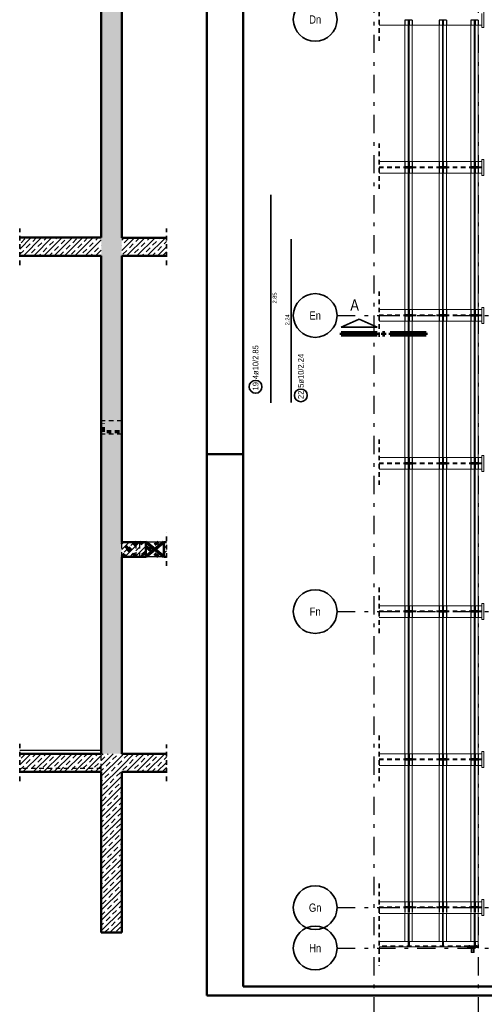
# Model space of a CAD drawing. Header units: millimetres. Extents: x -5 to 113, y -26 to 51.
# Tile 3 of 31: x -5 to 8, y 0 to 27. Entities that reach past the tile are written whole.
import ezdxf
from ezdxf.enums import TextEntityAlignment as Align

# ---------------------------------------------------------------- set-up
doc = ezdxf.new("R2010")
doc.units = ezdxf.units.MM
doc.linetypes.add('DASHDOTX2', pattern=[2, 1, -0.5, 0, -0.5])
doc.linetypes.add('HIDDEN', pattern=[0.375, 0.25, -0.125])
for name, color, linetype, lineweight in [('Achsen', 7, 'Continuous', 20), ('Schraffuren', 7, 'Continuous', 20), ('Stabstahl', 7, 'Continuous', 20)]:
    doc.layers.add(name, color=color, linetype=linetype, lineweight=lineweight)
doc.styles.add('Arial Narrow', font='ARIALN.TTF')
pattern_1 = [(45, (0, 0), (-0.1414214, 0.1414214), [0.15, -0.1]), (45, (-0.07071, 0.07071), (-0.1414214, 0.1414214), [])]

msp = doc.modelspace()

# ---------------------------------------------------------------- hatches: boundary and pattern name
at = {"layer": 'Schraffuren', "lineweight": 13}
h = msp.add_hatch(dxfattribs=at)
h.set_pattern_fill('bB', color=6, scale=0.01, angle=45, style=0, pattern_type=2)
h.set_pattern_definition(pattern_1)
h.paths.add_polyline_path([(-2.893356, 6.630196), (-2.333356, 6.630196), (-2.333356, 36.050203), (-2.893356, 36.050203)])
h = msp.add_hatch(dxfattribs=at)
h.set_pattern_fill('bB', color=6, scale=0.01, angle=45, style=0, pattern_type=2)
h.set_pattern_definition(pattern_1)
h.paths.add_polyline_path([(-2.893356, 20.284877), (-2.893356, 20.784877), (-5.12989, 20.784877), (-5.12989, 20.284877)])
h = msp.add_hatch(dxfattribs=at)
h.set_pattern_fill('bB', color=6, scale=0.01, angle=45, style=0, pattern_type=2)
h.set_pattern_definition(pattern_1)
h.paths.add_polyline_path([(-2.333356, 20.284677), (-1.10259, 20.284677), (-1.10259, 20.784677), (-2.333356, 20.784677)])
h = msp.add_hatch(dxfattribs=at)
h.set_pattern_fill('bB', color=6, scale=0.01, angle=45, style=0, pattern_type=2)
h.set_pattern_definition(pattern_1)
h.paths.add_polyline_path([(-2.333344, 12.034768), (-1.673344, 12.034761), (-1.673344, 12.434768), (-2.333344, 12.434761)])
h = msp.add_hatch(dxfattribs=at)
h.set_pattern_fill('bB', color=6, scale=0.01, angle=45, style=0, pattern_type=2)
h.set_pattern_definition(pattern_1)
h.paths.add_polyline_path([(-1.10259, 12.034761), (-1.10259, 12.434761), (-1.173344, 12.434768), (-1.173344, 12.034761)])
h = msp.add_hatch(dxfattribs=at)
h.set_pattern_fill('bB', color=6, scale=0.01, angle=45, style=0, pattern_type=2)
h.set_pattern_definition(pattern_1)
h.paths.add_polyline_path([(-2.893356, 6.130196), (-2.893356, 6.630196), (-5.12989, 6.630196), (-5.12989, 6.130196)])
h = msp.add_hatch(dxfattribs=at)
h.set_pattern_fill('bB', color=6, scale=0.01, angle=45, style=0, pattern_type=2)
h.set_pattern_definition(pattern_1)
h.paths.add_polyline_path([(-2.893356, 1.730196), (-2.333356, 1.730196), (-2.333356, 6.630196), (-2.893356, 6.630196)])
h = msp.add_hatch(dxfattribs=at)
h.set_pattern_fill('bB', color=6, scale=0.01, angle=45, style=0, pattern_type=2)
h.set_pattern_definition(pattern_1)
h.paths.add_polyline_path([(-2.333356, 6.130202), (-1.10259, 6.130202), (-1.10259, 6.630202), (-2.333356, 6.630202)])

# ---------------------------------------------------------------- linework, layer by layer
at = {"color": 4, "linetype": 'Continuous', "lineweight": 50}
for p, q in [((0, 42.05), (0, 0)), ((1, 41.8), (1, 0.25)), ((-2.893356, 20.784877), (-2.893356, 36.050203)), ((-2.333356, 20.784677), (-2.333356, 33.550196)), ((-2.893356, 20.784877), (-5.12989, 20.784877)), ((-1.10259, 20.784677), (-2.333356, 20.784677)), ((-2.893356, 20.284877), (-5.12989, 20.284877)), ((-2.893356, 6.630196), (-2.893356, 20.284877)), ((-2.333356, 12.434761), (-2.333356, 20.284677)), ((-1.10259, 20.284677), (-2.333356, 20.284677)), ((-1.673344, 12.434761), (-2.333344, 12.434761)), ((-1.673344, 12.034761), (-1.673344, 12.434761)), ((-1.173344, 12.034761), (-1.173344, 12.434761)), ((-1.10259, 12.434761), (-1.173344, 12.434761)), ((-2.333356, 6.630196), (-2.333356, 12.034761)), ((-1.673344, 12.034761), (-2.333344, 12.034761)), ((-1.10259, 12.034761), (-1.173344, 12.034761)), ((-2.893356, 6.630196), (-5.12989, 6.630196)), ((-1.10259, 6.630196), (-2.333356, 6.630196)), ((-2.893356, 6.130196), (-5.12989, 6.130196)), ((-2.893356, 1.730196), (-2.893356, 6.130196)), ((-2.333356, 1.730196), (-2.333356, 6.130202)), ((-1.10259, 6.130196), (-2.333356, 6.130196)), ((-2.333356, 1.730196), (-2.893356, 1.730196)), ((0, 0), (95, 0)), ((1, 0.25), (94.75, 0.25))]:
    msp.add_line(p, q, dxfattribs=at)
at = {"color": 2, "linetype": 'HIDDEN', "lineweight": 35, "ltscale": 0.5}
for p, q in [((4.72623, 27.430923), (4.72623, 26.110923)), ((4.72623, 23.370923), (4.72623, 22.050923)), ((-5.12989, 20.034877), (-5.12989, 21.034877)), ((-1.10259, 20.034677), (-1.10259, 21.034677)), ((4.72623, 19.312643), (4.72623, 17.992643)), ((4.72623, 15.252643), (4.72623, 13.932643)), ((-1.10259, 11.784761), (-1.10259, 12.684761)), ((4.72623, 11.190923), (4.72623, 9.870923)), ((4.72623, 7.130196), (4.72623, 5.810196)), ((-5.12989, 5.880196), (-5.12989, 6.964459)), ((-1.10259, 5.880202), (-1.10259, 6.880202)), ((4.72623, 3.070923), (4.72623, 0.812546))]:
    msp.add_line(p, q, dxfattribs=at)
at = {"color": 3, "linetype": 'HIDDEN', "lineweight": 25, "ltscale": 0.5}
for p, q in [((5.52523, 26.753823), (5.43623, 26.753823)), ((5.43623, 26.753823), (5.43623, 26.610923)), ((5.54723, 26.753823), (5.52523, 26.753823)), ((5.52523, 26.753823), (5.52523, 26.610923)), ((5.63623, 26.753823), (5.54723, 26.753823)), ((5.54723, 26.753823), (5.54723, 26.610923)), ((5.63623, 26.753823), (5.63623, 26.610923)), ((6.46523, 26.753823), (6.37623, 26.753823)), ((6.37623, 26.753823), (6.37623, 26.610923)), ((6.48723, 26.753823), (6.46523, 26.753823)), ((6.46523, 26.753823), (6.46523, 26.610923)), ((6.57623, 26.753823), (6.48723, 26.753823)), ((6.48723, 26.753823), (6.48723, 26.610923)), ((6.57623, 26.753823), (6.57623, 26.610923)), ((7.33523, 26.753823), (7.24623, 26.753823)), ((7.24623, 26.753823), (7.24623, 26.610923)), ((7.35723, 26.753823), (7.33523, 26.753823)), ((7.33523, 26.753823), (7.33523, 26.610923)), ((7.44623, 26.753823), (7.35723, 26.753823)), ((7.35723, 26.753823), (7.35723, 26.610923)), ((7.44623, 26.753823), (7.44623, 26.610923)), ((7.54623, 22.718423), (4.72623, 22.718423)), ((7.54623, 22.703423), (4.72623, 22.703423)), ((5.43623, 22.870923), (5.43623, 22.728023)), ((5.52523, 22.728023), (5.43623, 22.728023)), ((5.52523, 22.693823), (5.43623, 22.693823)), ((5.43623, 22.693823), (5.43623, 22.550923)), ((5.52523, 22.870923), (5.52523, 22.728023)), ((5.54723, 22.728023), (5.52523, 22.728023)), ((5.54723, 22.693823), (5.52523, 22.693823)), ((5.52523, 22.693823), (5.52523, 22.550923)), ((5.54723, 22.870923), (5.54723, 22.728023)), ((5.63623, 22.728023), (5.54723, 22.728023)), ((5.63623, 22.693823), (5.54723, 22.693823)), ((5.54723, 22.693823), (5.54723, 22.550923)), ((5.63623, 22.870923), (5.63623, 22.728023)), ((5.63623, 22.693823), (5.63623, 22.550923)), ((6.37623, 22.870923), (6.37623, 22.728023)), ((6.46523, 22.728023), (6.37623, 22.728023)), ((6.46523, 22.693823), (6.37623, 22.693823)), ((6.37623, 22.693823), (6.37623, 22.550923)), ((6.46523, 22.870923), (6.46523, 22.728023)), ((6.48723, 22.728023), (6.46523, 22.728023)), ((6.48723, 22.693823), (6.46523, 22.693823)), ((6.46523, 22.693823), (6.46523, 22.550923)), ((6.48723, 22.870923), (6.48723, 22.728023)), ((6.57623, 22.728023), (6.48723, 22.728023)), ((6.57623, 22.693823), (6.48723, 22.693823)), ((6.48723, 22.693823), (6.48723, 22.550923)), ((6.57623, 22.870923), (6.57623, 22.728023)), ((6.57623, 22.693823), (6.57623, 22.550923)), ((7.24623, 22.870923), (7.24623, 22.728023)), ((7.33523, 22.728023), (7.24623, 22.728023)), ((7.33523, 22.693823), (7.24623, 22.693823)), ((7.24623, 22.693823), (7.24623, 22.550923)), ((7.33523, 22.870923), (7.33523, 22.728023)), ((7.35723, 22.728023), (7.33523, 22.728023)), ((7.35723, 22.693823), (7.33523, 22.693823)), ((7.33523, 22.693823), (7.33523, 22.550923)), ((7.35723, 22.870923), (7.35723, 22.728023)), ((7.44623, 22.728023), (7.35723, 22.728023)), ((7.44623, 22.693823), (7.35723, 22.693823)), ((7.35723, 22.693823), (7.35723, 22.550923)), ((7.44623, 22.870923), (7.44623, 22.728023)), ((7.44623, 22.693823), (7.44623, 22.550923)), ((7.54623, 18.660143), (4.72623, 18.660143)), ((7.54623, 18.645143), (4.72623, 18.645143)), ((5.43623, 18.812643), (5.43623, 18.668023)), ((5.52523, 18.668023), (5.43623, 18.668023)), ((5.52523, 18.635543), (5.43623, 18.635543)), ((5.43623, 18.635543), (5.43623, 18.492643)), ((5.52523, 18.812643), (5.52523, 18.668023)), ((5.54723, 18.668023), (5.52523, 18.668023)), ((5.54723, 18.635543), (5.52523, 18.635543)), ((5.52523, 18.635543), (5.52523, 18.492643)), ((5.54723, 18.812643), (5.54723, 18.668023)), ((5.63623, 18.668023), (5.54723, 18.668023)), ((5.63623, 18.635543), (5.54723, 18.635543)), ((5.54723, 18.635543), (5.54723, 18.492643)), ((5.63623, 18.812643), (5.63623, 18.668023)), ((5.63623, 18.635543), (5.63623, 18.492643)), ((6.37623, 18.812643), (6.37623, 18.668023)), ((6.46523, 18.668023), (6.37623, 18.668023)), ((6.46523, 18.635543), (6.37623, 18.635543)), ((6.37623, 18.635543), (6.37623, 18.492643)), ((6.46523, 18.812643), (6.46523, 18.668023)), ((6.48723, 18.668023), (6.46523, 18.668023)), ((6.48723, 18.635543), (6.46523, 18.635543)), ((6.46523, 18.635543), (6.46523, 18.492643)), ((6.48723, 18.812643), (6.48723, 18.668023)), ((6.57623, 18.668023), (6.48723, 18.668023)), ((6.57623, 18.635543), (6.48723, 18.635543)), ((6.48723, 18.635543), (6.48723, 18.492643)), ((6.57623, 18.812643), (6.57623, 18.668023)), ((6.57623, 18.635543), (6.57623, 18.492643)), ((7.24623, 18.812643), (7.24623, 18.668023)), ((7.33523, 18.668023), (7.24623, 18.668023)), ((7.33523, 18.635543), (7.24623, 18.635543)), ((7.24623, 18.635543), (7.24623, 18.492643)), ((7.33523, 18.812643), (7.33523, 18.668023)), ((7.35723, 18.668023), (7.33523, 18.668023)), ((7.35723, 18.635543), (7.33523, 18.635543)), ((7.33523, 18.635543), (7.33523, 18.492643)), ((7.35723, 18.812643), (7.35723, 18.668023)), ((7.44623, 18.668023), (7.35723, 18.668023)), ((7.44623, 18.635543), (7.35723, 18.635543)), ((7.35723, 18.635543), (7.35723, 18.492643)), ((7.44623, 18.812643), (7.44623, 18.668023)), ((7.44623, 18.635543), (7.44623, 18.492643)), ((7.54623, 14.600143), (4.72623, 14.600143)), ((7.54623, 14.585143), (4.72623, 14.585143)), ((5.43623, 14.752643), (5.43623, 14.609743)), ((5.52523, 14.609743), (5.43623, 14.609743)), ((5.52523, 14.752643), (5.52523, 14.609743)), ((5.54723, 14.609743), (5.52523, 14.609743)), ((5.54723, 14.752643), (5.54723, 14.609743)), ((5.63623, 14.609743), (5.54723, 14.609743)), ((5.63623, 14.752643), (5.63623, 14.609743)), ((6.37623, 14.752643), (6.37623, 14.609743)), ((6.46523, 14.609743), (6.37623, 14.609743)), ((6.46523, 14.752643), (6.46523, 14.609743)), ((6.48723, 14.609743), (6.46523, 14.609743)), ((6.48723, 14.752643), (6.48723, 14.609743)), ((6.57623, 14.609743), (6.48723, 14.609743)), ((6.57623, 14.752643), (6.57623, 14.609743)), ((7.24623, 14.752643), (7.24623, 14.609743)), ((7.33523, 14.609743), (7.24623, 14.609743)), ((7.33523, 14.752643), (7.33523, 14.609743)), ((7.35723, 14.609743), (7.33523, 14.609743)), ((7.35723, 14.752643), (7.35723, 14.609743)), ((7.44623, 14.609743), (7.35723, 14.609743)), ((7.44623, 14.752643), (7.44623, 14.609743)), ((5.52523, 14.575543), (5.43623, 14.575543)), ((5.43623, 14.575543), (5.43623, 14.432643)), ((5.54723, 14.575543), (5.52523, 14.575543)), ((5.52523, 14.575543), (5.52523, 14.432643)), ((5.63623, 14.575543), (5.54723, 14.575543)), ((5.54723, 14.575543), (5.54723, 14.432643)), ((5.63623, 14.575543), (5.63623, 14.432643)), ((6.46523, 14.575543), (6.37623, 14.575543)), ((6.37623, 14.575543), (6.37623, 14.432643)), ((6.48723, 14.575543), (6.46523, 14.575543)), ((6.46523, 14.575543), (6.46523, 14.432643)), ((6.57623, 14.575543), (6.48723, 14.575543)), ((6.48723, 14.575543), (6.48723, 14.432643)), ((6.57623, 14.575543), (6.57623, 14.432643)), ((7.33523, 14.575543), (7.24623, 14.575543)), ((7.24623, 14.575543), (7.24623, 14.432643)), ((7.35723, 14.575543), (7.33523, 14.575543)), ((7.33523, 14.575543), (7.33523, 14.432643)), ((7.44623, 14.575543), (7.35723, 14.575543)), ((7.35723, 14.575543), (7.35723, 14.432643)), ((7.44623, 14.575543), (7.44623, 14.432643)), ((7.54623, 10.538423), (4.72623, 10.538423)), ((5.43623, 10.690923), (5.43623, 10.549743)), ((5.52523, 10.549743), (5.43623, 10.549743)), ((5.52523, 10.690923), (5.52523, 10.549743)), ((5.54723, 10.549743), (5.52523, 10.549743)), ((5.54723, 10.690923), (5.54723, 10.549743)), ((5.63623, 10.549743), (5.54723, 10.549743)), ((5.63623, 10.690923), (5.63623, 10.549743)), ((6.37623, 10.690923), (6.37623, 10.549743)), ((6.46523, 10.549743), (6.37623, 10.549743)), ((6.46523, 10.690923), (6.46523, 10.549743)), ((6.48723, 10.549743), (6.46523, 10.549743)), ((6.48723, 10.690923), (6.48723, 10.549743)), ((6.57623, 10.549743), (6.48723, 10.549743)), ((6.57623, 10.690923), (6.57623, 10.549743)), ((7.24623, 10.690923), (7.24623, 10.549743)), ((7.33523, 10.549743), (7.24623, 10.549743)), ((7.33523, 10.690923), (7.33523, 10.549743)), ((7.35723, 10.549743), (7.33523, 10.549743)), ((7.35723, 10.690923), (7.35723, 10.549743)), ((7.44623, 10.549743), (7.35723, 10.549743)), ((7.44623, 10.690923), (7.44623, 10.549743)), ((7.54623, 10.523423), (4.72623, 10.523423)), ((5.52523, 10.513823), (5.43623, 10.513823)), ((5.43623, 10.513823), (5.43623, 10.370923)), ((5.54723, 10.513823), (5.52523, 10.513823)), ((5.52523, 10.513823), (5.52523, 10.370923)), ((5.63623, 10.513823), (5.54723, 10.513823)), ((5.54723, 10.513823), (5.54723, 10.370923)), ((5.63623, 10.513823), (5.63623, 10.370923)), ((6.46523, 10.513823), (6.37623, 10.513823)), ((6.37623, 10.513823), (6.37623, 10.370923)), ((6.48723, 10.513823), (6.46523, 10.513823)), ((6.46523, 10.513823), (6.46523, 10.370923)), ((6.57623, 10.513823), (6.48723, 10.513823)), ((6.48723, 10.513823), (6.48723, 10.370923)), ((6.57623, 10.513823), (6.57623, 10.370923)), ((7.33523, 10.513823), (7.24623, 10.513823)), ((7.24623, 10.513823), (7.24623, 10.370923)), ((7.35723, 10.513823), (7.33523, 10.513823)), ((7.33523, 10.513823), (7.33523, 10.370923)), ((7.44623, 10.513823), (7.35723, 10.513823)), ((7.35723, 10.513823), (7.35723, 10.370923)), ((7.44623, 10.513823), (7.44623, 10.370923)), ((5.43623, 6.630196), (5.43623, 6.488023)), ((5.52523, 6.488023), (5.43623, 6.488023)), ((5.52523, 6.630196), (5.52523, 6.488023)), ((5.54723, 6.488023), (5.52523, 6.488023)), ((5.54723, 6.630196), (5.54723, 6.488023)), ((5.63623, 6.488023), (5.54723, 6.488023)), ((5.63623, 6.630196), (5.63623, 6.488023)), ((6.37623, 6.630196), (6.37623, 6.488023)), ((6.46523, 6.488023), (6.37623, 6.488023)), ((6.46523, 6.630196), (6.46523, 6.488023)), ((6.48723, 6.488023), (6.46523, 6.488023)), ((6.48723, 6.630196), (6.48723, 6.488023)), ((6.57623, 6.488023), (6.48723, 6.488023)), ((6.57623, 6.630196), (6.57623, 6.488023)), ((7.24623, 6.630196), (7.24623, 6.488023)), ((7.33523, 6.488023), (7.24623, 6.488023)), ((7.33523, 6.630196), (7.33523, 6.488023)), ((7.35723, 6.488023), (7.33523, 6.488023)), ((7.35723, 6.630196), (7.35723, 6.488023)), ((7.44623, 6.488023), (7.35723, 6.488023)), ((7.44623, 6.630196), (7.44623, 6.488023)), ((7.54623, 6.477696), (4.72623, 6.477696)), ((7.54623, 6.462696), (4.72623, 6.462696)), ((5.52523, 6.453823), (5.43623, 6.453823)), ((5.43623, 6.453823), (5.43623, 6.310196)), ((5.54723, 6.453823), (5.52523, 6.453823)), ((5.52523, 6.453823), (5.52523, 6.310196)), ((5.63623, 6.453823), (5.54723, 6.453823)), ((5.54723, 6.453823), (5.54723, 6.310196)), ((5.63623, 6.453823), (5.63623, 6.310196)), ((6.46523, 6.453823), (6.37623, 6.453823)), ((6.37623, 6.453823), (6.37623, 6.310196)), ((6.48723, 6.453823), (6.46523, 6.453823)), ((6.46523, 6.453823), (6.46523, 6.310196)), ((6.57623, 6.453823), (6.48723, 6.453823)), ((6.48723, 6.453823), (6.48723, 6.310196)), ((6.57623, 6.453823), (6.57623, 6.310196)), ((7.33523, 6.453823), (7.24623, 6.453823)), ((7.24623, 6.453823), (7.24623, 6.310196)), ((7.35723, 6.453823), (7.33523, 6.453823)), ((7.33523, 6.453823), (7.33523, 6.310196)), ((7.44623, 6.453823), (7.35723, 6.453823)), ((7.35723, 6.453823), (7.35723, 6.310196)), ((7.44623, 6.453823), (7.44623, 6.310196)), ((5.43623, 2.570923), (5.43623, 2.428023)), ((5.52523, 2.570923), (5.52523, 2.428023)), ((5.54723, 2.570923), (5.54723, 2.428023)), ((5.63623, 2.570923), (5.63623, 2.428023)), ((6.37623, 2.570923), (6.37623, 2.428023)), ((6.46523, 2.570923), (6.46523, 2.428023)), ((6.48723, 2.570923), (6.48723, 2.428023)), ((6.57623, 2.570923), (6.57623, 2.428023)), ((7.24623, 2.570923), (7.24623, 2.428023)), ((7.33523, 2.570923), (7.33523, 2.428023)), ((7.35723, 2.570923), (7.35723, 2.428023)), ((7.44623, 2.570923), (7.44623, 2.428023)), ((7.54623, 2.418423), (4.72623, 2.418423)), ((7.54623, 2.403423), (4.72623, 2.403423)), ((5.52523, 2.428023), (5.43623, 2.428023)), ((5.52523, 2.403823), (5.43623, 2.403823)), ((5.43623, 2.403823), (5.43623, 2.250923)), ((5.54723, 2.428023), (5.52523, 2.428023)), ((5.54723, 2.403823), (5.52523, 2.403823)), ((5.52523, 2.403823), (5.52523, 2.250923)), ((5.63623, 2.428023), (5.54723, 2.428023)), ((5.63623, 2.403823), (5.54723, 2.403823)), ((5.54723, 2.403823), (5.54723, 2.250923)), ((5.63623, 2.403823), (5.63623, 2.250923)), ((6.46523, 2.428023), (6.37623, 2.428023)), ((6.46523, 2.403823), (6.37623, 2.403823)), ((6.37623, 2.403823), (6.37623, 2.250923)), ((6.48723, 2.428023), (6.46523, 2.428023)), ((6.48723, 2.403823), (6.46523, 2.403823)), ((6.46523, 2.403823), (6.46523, 2.250923)), ((6.57623, 2.428023), (6.48723, 2.428023)), ((6.57623, 2.403823), (6.48723, 2.403823)), ((6.48723, 2.403823), (6.48723, 2.250923)), ((6.57623, 2.403823), (6.57623, 2.250923)), ((7.33523, 2.428023), (7.24623, 2.428023)), ((7.33523, 2.403823), (7.24623, 2.403823)), ((7.24623, 2.403823), (7.24623, 2.250923)), ((7.35723, 2.428023), (7.33523, 2.428023)), ((7.35723, 2.403823), (7.33523, 2.403823)), ((7.33523, 2.403823), (7.33523, 2.250923)), ((7.44623, 2.428023), (7.35723, 2.428023)), ((7.44623, 2.403823), (7.35723, 2.403823)), ((7.35723, 2.403823), (7.35723, 2.250923)), ((7.44623, 2.403823), (7.44623, 2.250923)), ((5.52523, 1.482546), (5.52523, 1.349546)), ((5.54723, 1.482546), (5.54723, 1.349546)), ((6.46523, 1.482546), (6.46523, 1.349546)), ((6.48723, 1.482546), (6.48723, 1.349546)), ((7.191037, 1.359946), (7.188499, 1.359946)), ((7.188499, 1.359946), (7.188499, 1.349546)), ((7.195255, 1.359946), (7.191037, 1.359946)), ((7.20023, 1.359946), (7.195255, 1.359946)), ((7.21223, 1.359946), (7.20023, 1.359946)), ((7.217204, 1.359946), (7.21223, 1.359946)), ((7.221422, 1.359946), (7.217204, 1.359946)), ((7.223961, 1.359946), (7.221422, 1.359946)), ((7.223961, 1.359946), (7.223961, 1.349546)), ((7.33523, 1.482546), (7.33523, 1.349546)), ((7.35723, 1.482546), (7.35723, 1.349546)), ((7.371037, 1.359946), (7.368499, 1.359946)), ((7.368499, 1.359946), (7.368499, 1.349546)), ((7.375255, 1.359946), (7.371037, 1.359946)), ((7.38023, 1.359946), (7.375255, 1.359946)), ((7.39223, 1.359946), (7.38023, 1.359946)), ((7.397204, 1.359946), (7.39223, 1.359946)), ((7.401422, 1.359946), (7.397204, 1.359946)), ((7.403961, 1.359946), (7.401422, 1.359946)), ((7.403961, 1.359946), (7.403961, 1.349546)), ((7.188499, 1.349546), (4.72623, 1.349546)), ((7.18723, 1.349546), (7.18723, 1.332546)), ((7.18723, 1.332546), (7.18723, 1.312546)), ((7.191037, 1.349546), (7.188499, 1.349546)), ((7.195255, 1.349546), (7.191037, 1.349546)), ((7.20023, 1.349546), (7.195255, 1.349546)), ((7.21223, 1.349546), (7.20023, 1.349546)), ((7.217204, 1.349546), (7.21223, 1.349546)), ((7.221422, 1.349546), (7.217204, 1.349546)), ((7.223961, 1.349546), (7.221422, 1.349546)), ((7.368499, 1.349546), (7.223961, 1.349546)), ((7.22523, 1.349546), (7.22523, 1.332546)), ((7.22523, 1.332546), (7.22523, 1.312546)), ((7.27523, 1.255586), (7.25523, 1.255586)), ((7.27523, 1.229506), (7.25523, 1.229506)), ((7.33723, 1.255586), (7.31723, 1.255586)), ((7.33723, 1.229506), (7.31723, 1.229506)), ((7.36723, 1.349546), (7.36723, 1.332546)), ((7.36723, 1.332546), (7.36723, 1.312546)), ((7.371037, 1.349546), (7.368499, 1.349546)), ((7.375255, 1.349546), (7.371037, 1.349546)), ((7.38023, 1.349546), (7.375255, 1.349546)), ((7.39223, 1.349546), (7.38023, 1.349546)), ((7.397204, 1.349546), (7.39223, 1.349546)), ((7.401422, 1.349546), (7.397204, 1.349546)), ((7.403961, 1.349546), (7.401422, 1.349546)), ((7.44623, 1.349546), (7.403961, 1.349546)), ((7.40523, 1.349546), (7.40523, 1.332546)), ((7.40523, 1.332546), (7.40523, 1.312546))]:
    msp.add_line(p, q, dxfattribs=at)
at = {"color": 7, "linetype": 'Continuous', "lineweight": 18}
for p, q in [((7.54623, 26.930923), (7.54623, 26.610923)), ((7.59623, 26.990196), (7.59623, 26.550196)), ((7.54623, 26.610923), (4.72623, 26.610923)), ((5.43623, 26.610923), (5.43623, 22.870923)), ((5.52523, 26.610923), (5.52523, 22.870923)), ((5.54723, 26.610923), (5.54723, 22.870923)), ((5.63623, 26.610923), (5.63623, 22.870923)), ((6.37623, 26.610923), (6.37623, 22.870923)), ((6.46523, 26.610923), (6.46523, 22.870923)), ((6.48723, 26.610923), (6.48723, 22.870923)), ((6.57623, 26.610923), (6.57623, 22.870923)), ((7.24623, 26.610923), (7.24623, 22.870923)), ((7.33523, 26.610923), (7.33523, 22.870923)), ((7.35723, 26.610923), (7.35723, 22.870923)), ((7.44623, 26.610923), (7.44623, 22.870923)), ((7.54623, 26.610923), (7.54623, 26.550196)), ((7.59623, 26.550196), (7.54623, 26.550196)), ((7.54623, 22.870923), (4.72623, 22.870923)), ((7.59623, 22.930196), (7.54623, 22.930196)), ((7.54623, 22.930196), (7.54623, 22.870923)), ((7.54623, 22.870923), (7.54623, 22.550923)), ((7.59623, 22.930196), (7.59623, 22.490196)), ((7.54623, 22.550923), (4.72623, 22.550923)), ((5.43623, 22.550923), (5.43623, 18.812643)), ((5.52523, 22.550923), (5.52523, 18.812643)), ((5.54723, 22.550923), (5.54723, 18.812643)), ((5.63623, 22.550923), (5.63623, 18.812643)), ((6.37623, 22.550923), (6.37623, 18.812643)), ((6.46523, 22.550923), (6.46523, 18.812643)), ((6.48723, 22.550923), (6.48723, 18.812643)), ((6.57623, 22.550923), (6.57623, 18.812643)), ((7.24623, 22.550923), (7.24623, 18.812643)), ((7.33523, 22.550923), (7.33523, 18.812643)), ((7.35723, 22.550923), (7.35723, 18.812643)), ((7.44623, 22.550923), (7.44623, 18.812643)), ((7.54623, 22.550923), (7.54623, 22.490196)), ((7.59623, 22.490196), (7.54623, 22.490196)), ((7.54623, 18.812643), (4.72623, 18.812643)), ((7.59623, 18.871916), (7.54623, 18.871916)), ((7.54623, 18.871916), (7.54623, 18.812643)), ((7.54623, 18.812643), (7.54623, 18.492643)), ((7.59623, 18.871916), (7.59623, 18.431916)), ((7.54623, 18.492643), (4.72623, 18.492643)), ((5.43623, 18.492643), (5.43623, 14.752643)), ((5.52523, 18.492643), (5.52523, 14.752643)), ((5.54723, 18.492643), (5.54723, 14.752643)), ((5.63623, 18.492643), (5.63623, 14.752643)), ((6.37623, 18.492643), (6.37623, 14.752643)), ((6.46523, 18.492643), (6.46523, 14.752643)), ((6.48723, 18.492643), (6.48723, 14.752643)), ((6.57623, 18.492643), (6.57623, 14.752643)), ((7.24623, 18.492643), (7.24623, 14.752643)), ((7.33523, 18.492643), (7.33523, 14.752643)), ((7.35723, 18.492643), (7.35723, 14.752643)), ((7.44623, 18.492643), (7.44623, 14.752643)), ((7.54623, 18.492643), (7.54623, 18.431916)), ((7.59623, 18.431916), (7.54623, 18.431916)), ((7.54623, 14.752643), (4.72623, 14.752643)), ((7.59623, 14.811916), (7.54623, 14.811916)), ((7.54623, 14.811916), (7.54623, 14.752643)), ((7.54623, 14.752643), (7.54623, 14.432643)), ((7.59623, 14.811916), (7.59623, 14.371916)), ((7.54623, 14.432643), (4.72623, 14.432643)), ((5.43623, 14.432643), (5.43623, 10.690923)), ((5.52523, 14.432643), (5.52523, 10.690923)), ((5.54723, 14.432643), (5.54723, 10.690923)), ((5.63623, 14.432643), (5.63623, 10.690923)), ((6.37623, 14.432643), (6.37623, 10.690923)), ((6.46523, 14.432643), (6.46523, 10.690923)), ((6.48723, 14.432643), (6.48723, 10.690923)), ((6.57623, 14.432643), (6.57623, 10.690923)), ((7.24623, 14.432643), (7.24623, 10.690923)), ((7.33523, 14.432643), (7.33523, 10.690923)), ((7.35723, 14.432643), (7.35723, 10.690923)), ((7.44623, 14.432643), (7.44623, 10.690923)), ((7.54623, 14.432643), (7.54623, 14.371916)), ((7.59623, 14.371916), (7.54623, 14.371916)), ((7.54623, 10.690923), (4.72623, 10.690923)), ((7.59623, 10.750196), (7.54623, 10.750196)), ((7.54623, 10.750196), (7.54623, 10.690923)), ((7.54623, 10.690923), (7.54623, 10.370923)), ((7.59623, 10.750196), (7.59623, 10.310196)), ((7.54623, 10.370923), (4.72623, 10.370923)), ((5.43623, 10.370923), (5.43623, 6.630196)), ((5.52523, 10.370923), (5.52523, 6.630196)), ((5.54723, 10.370923), (5.54723, 6.630196)), ((5.63623, 10.370923), (5.63623, 6.630196)), ((6.37623, 10.370923), (6.37623, 6.630196)), ((6.46523, 10.370923), (6.46523, 6.630196)), ((6.48723, 10.370923), (6.48723, 6.630196)), ((6.57623, 10.370923), (6.57623, 6.630196)), ((7.24623, 10.370923), (7.24623, 6.630196)), ((7.33523, 10.370923), (7.33523, 6.630196)), ((7.35723, 10.370923), (7.35723, 6.630196)), ((7.44623, 10.370923), (7.44623, 6.630196)), ((7.54623, 10.370923), (7.54623, 10.310196)), ((7.59623, 10.310196), (7.54623, 10.310196)), ((7.54623, 6.630196), (4.72623, 6.630196)), ((7.59623, 6.690196), (7.54623, 6.690196)), ((7.54623, 6.690196), (7.54623, 6.630196)), ((7.54623, 6.630196), (7.54623, 6.310196)), ((7.59623, 6.690196), (7.59623, 6.250196)), ((7.54623, 6.310196), (4.72623, 6.310196)), ((5.43623, 6.310196), (5.43623, 2.570923)), ((5.52523, 6.310196), (5.52523, 2.570923)), ((5.54723, 6.310196), (5.54723, 2.570923)), ((5.63623, 6.310196), (5.63623, 2.570923)), ((6.37623, 6.310196), (6.37623, 2.570923)), ((6.46523, 6.310196), (6.46523, 2.570923)), ((6.48723, 6.310196), (6.48723, 2.570923)), ((6.57623, 6.310196), (6.57623, 2.570923)), ((7.24623, 6.310196), (7.24623, 2.570923)), ((7.33523, 6.310196), (7.33523, 2.570923)), ((7.35723, 6.310196), (7.35723, 2.570923)), ((7.44623, 6.310196), (7.44623, 2.570923)), ((7.54623, 6.310196), (7.54623, 6.250196)), ((7.59623, 6.250196), (7.54623, 6.250196)), ((7.54623, 2.570923), (4.72623, 2.570923)), ((7.59623, 2.630196), (7.54623, 2.630196)), ((7.54623, 2.630196), (7.54623, 2.570923)), ((7.54623, 2.570923), (7.54623, 2.250923)), ((7.59623, 2.630196), (7.59623, 2.190196)), ((7.54623, 2.250923), (4.72623, 2.250923)), ((5.43623, 2.250923), (5.43623, 1.482546)), ((5.52523, 2.250923), (5.52523, 1.482546)), ((5.54723, 2.250923), (5.54723, 1.482546)), ((5.63623, 2.250923), (5.63623, 1.482546)), ((6.37623, 2.250923), (6.37623, 1.482546)), ((6.46523, 2.250923), (6.46523, 1.482546)), ((6.48723, 2.250923), (6.48723, 1.482546)), ((6.57623, 2.250923), (6.57623, 1.482546)), ((7.24623, 2.250923), (7.24623, 1.482546)), ((7.33523, 2.250923), (7.33523, 1.482546)), ((7.35723, 2.250923), (7.35723, 1.482546)), ((7.44623, 2.250923), (7.44623, 1.482546)), ((7.54623, 2.250923), (7.54623, 2.190196)), ((7.59623, 2.190196), (7.54623, 2.190196)), ((7.44623, 1.482546), (4.72623, 1.482546)), ((7.44623, 1.482546), (7.44623, 1.332546)), ((7.14623, 1.332546), (4.72623, 1.332546)), ((4.73623, 1.312546), (4.72623, 1.312546)), ((4.73623, 1.332546), (4.73623, 1.312546)), ((7.44623, 1.332546), (7.14623, 1.332546)), ((7.14623, 1.332546), (7.14623, 1.312546)), ((7.25523, 1.312546), (7.14623, 1.312546)), ((7.25523, 1.312546), (7.25523, 1.182546)), ((7.27523, 1.182546), (7.25523, 1.182546)), ((7.31723, 1.312546), (7.27523, 1.312546)), ((7.27523, 1.312546), (7.27523, 1.182546)), ((7.31623, 1.302546), (7.27623, 1.302546)), ((7.27623, 1.302546), (7.27623, 1.182546)), ((7.31623, 1.182546), (7.27623, 1.182546)), ((7.31623, 1.302546), (7.31623, 1.182546)), ((7.31723, 1.312546), (7.31723, 1.182546)), ((7.33723, 1.182546), (7.31723, 1.182546)), ((7.44623, 1.312546), (7.33723, 1.312546)), ((7.33723, 1.312546), (7.33723, 1.182546)), ((7.44623, 1.332546), (7.44623, 1.312546))]:
    msp.add_line(p, q, dxfattribs=at)
at = {"color": 2, "linetype": 'Continuous', "lineweight": 35}
for p, q in [((4.176382, 18.551458), (3.681398, 18.32646)), ((4.671388, 18.32646), (4.176382, 18.551458)), ((3.681398, 18.32646), (4.671388, 18.32646))]:
    msp.add_line(p, q, dxfattribs=at)
at = {"color": 1, "linetype": 'Continuous', "lineweight": 70}
for p, q in [((4.671388, 18.176458), (3.681398, 18.176458)), ((3.681398, 18.176458), (3.681398, 18.116449)), ((3.681398, 18.116449), (4.671388, 18.116449)), ((4.671388, 18.116449), (4.671388, 18.176458)), ((4.881399, 18.176458), (4.821386, 18.176458)), ((4.821386, 18.176458), (4.821386, 18.116449)), ((4.821386, 18.116449), (4.881399, 18.116449)), ((4.881399, 18.116449), (4.881399, 18.176458)), ((6.02139, 18.176458), (5.0314, 18.176458)), ((5.0314, 18.176458), (5.0314, 18.116449)), ((5.0314, 18.116449), (6.02139, 18.116449)), ((6.02139, 18.116449), (6.02139, 18.176458))]:
    msp.add_line(p, q, dxfattribs=at)
at = {"color": 4, "linetype": 'Continuous', "lineweight": 50, "ltscale": 0.2}
msp.add_line((0, 14.85), (1, 14.85), dxfattribs=at)
at = {"layer": 'Achsen', "color": 3, "linetype": 'DASHDOTX2', "lineweight": 25, "ltscale": 0.5}
for p, q in [((4.577324, 39.55094), (4.577324, -0.69339)), ((7.447324, 39.55094), (7.447324, -0.69339)), ((3.573324, 18.650196), (49.410516, 18.650196)), ((3.573324, 10.530196), (49.410516, 10.530196)), ((3.573324, 2.410196), (49.410516, 2.410196)), ((3.573324, 1.300196), (49.410516, 1.300196))]:
    msp.add_line(p, q, dxfattribs=at)
at = {"layer": 'Achsen', "color": 1, "linetype": 'HIDDEN', "lineweight": 70, "ltscale": 0.5}
for p, q in [((-2.833344, 15.458473), (-2.833344, 15.698472)), ((-2.393344, 15.458473), (-2.833344, 15.458473)), ((-1.933351, 12.434761), (-2.333344, 12.034768)), ((-2.133344, 12.234768), (-2.333338, 12.434761)), ((-1.333353, 12.434761), (-1.833344, 12.034768)), ((-1.583344, 12.234768), (-1.833336, 12.434761)), ((-1.933344, 12.034768), (-2.133344, 12.234768)), ((-1.333344, 12.034768), (-1.583344, 12.234768))]:
    msp.add_line(p, q, dxfattribs=at)
at = {"layer": 'Achsen', "color": 1, "linetype": 'Continuous', "lineweight": 70}
for p, q in [((-1.173344, 12.434768), (-1.673344, 12.034768)), ((-1.423344, 12.234768), (-1.673344, 12.434768)), ((-1.173344, 12.034768), (-1.423344, 12.234768))]:
    msp.add_line(p, q, dxfattribs=at)
at = {"layer": 'Achsen', "color": 3, "linetype": 'Continuous', "lineweight": 25}
for p, q in [((-1.173344, 12.434761), (-1.673344, 12.434761)), ((-1.173344, 12.034761), (-1.673344, 12.034761)), ((-2.893356, 6.714459), (-5.12989, 6.714459))]:
    msp.add_line(p, q, dxfattribs=at)
at = {"layer": 'Achsen', "color": 2, "linetype": 'Continuous', "lineweight": 35}
for centre in [(2.973324, 26.770196), (2.973324, 18.650196), (2.973324, 10.530196), (2.973324, 2.410196), (2.973324, 1.300196)]:
    msp.add_circle(centre, 0.6, dxfattribs=at)
at = {"layer": 'Stabstahl', "color": 2, "linetype": 'Continuous', "lineweight": 35, "ltscale": 0.5}
for p, q in [((1.756144, 21.95611), (1.756144, 16.2519)), ((2.317734, 16.264199), (2.317734, 20.744199)), ((1.756144, 16.2519), (1.756144, 16.2519))]:
    msp.add_line(p, q, dxfattribs=at)
at = {"layer": 'Stabstahl', "color": 3, "linetype": 'HIDDEN', "lineweight": 25, "ltscale": 0.5}
for p, q in [((-2.333356, 15.758472), (-2.893356, 15.758472)), ((-2.333356, 15.398473), (-2.893356, 15.398473)), ((-2.333356, 12.034761), (-2.333356, 12.434761)), ((-1.933344, 12.034761), (-1.933344, 12.434761)), ((-1.833344, 12.034761), (-1.833344, 12.434761)), ((-1.333344, 12.034761), (-1.333344, 12.434761)), ((-2.893356, 6.229336), (-2.893356, 6.630196)), ((-2.893356, 6.229336), (-5.12989, 6.229336)), ((-2.893356, 6.190565), (-2.893356, 6.229336)), ((-2.893356, 6.130196), (-2.893356, 6.190565))]:
    msp.add_line(p, q, dxfattribs=at)
at = {"layer": 'Stabstahl', "color": 2, "linetype": 'Continuous', "lineweight": 35, "ltscale": 0.5}
for centre in [(1.337627, 16.694754), (2.580099, 16.45752)]:
    msp.add_circle(centre, 0.175, dxfattribs=at)
at = {"layer": 'Stabstahl', "color": 9, "linetype": 'Continuous', "lineweight": 0}
for centre in [(-2.333356, 6.630202), (-1.10259, 6.630202), (-1.10259, 6.130202)]:
    msp.add_circle(centre, 0.00222, dxfattribs=at)

# ---------------------------------------------------------------- texts
at = {"color": 1, "lineweight": 70, "style": 'Arial Narrow'}
msp.add_text('A', height=0.315, dxfattribs=at).set_placement((3.934768, 18.778174))
at = {"layer": 'Achsen', "color": 4, "lineweight": 50, "style": 'Arial Narrow'}
for s, p in [('Dn', (2.973324, 26.768541)), ('En', (2.973324, 18.648541)), ('Fn', (2.973324, 10.528541)), ('Gn', (2.973324, 2.408541)), ('Hn', (2.973324, 1.298541))]:
    msp.add_text(s, height=0.225, dxfattribs=at).set_placement(p, align=Align.MIDDLE_CENTER)
at = {"layer": 'Stabstahl', "color": 3, "lineweight": 25, "char_height": 0.1125, "attachment_point": 1, "rotation": 90, "line_spacing_factor": 0.9, "style": 'Arial Narrow'}
for s, insert in [('2.85', (1.806144, 18.980255)), ('2.24', (2.155234, 18.380449))]:
    msp.add_mtext(s, dxfattribs=dict(at, insert=insert))
at = {"layer": 'Stabstahl', "color": 2, "lineweight": 35, "char_height": 0.1575, "attachment_point": 1, "rotation": 90, "line_spacing_factor": 0.9, "style": 'Arial Narrow'}
for s, insert in [('4ø10/2.85', (1.258877, 16.904754)), ('5ø10/2.24', (2.501349, 16.66752)), ('19', (1.258877, 16.595529)), ('22', (2.501349, 16.358295))]:
    msp.add_mtext(s, dxfattribs=dict(at, insert=insert))

doc.saveas('drawing.dxf')
